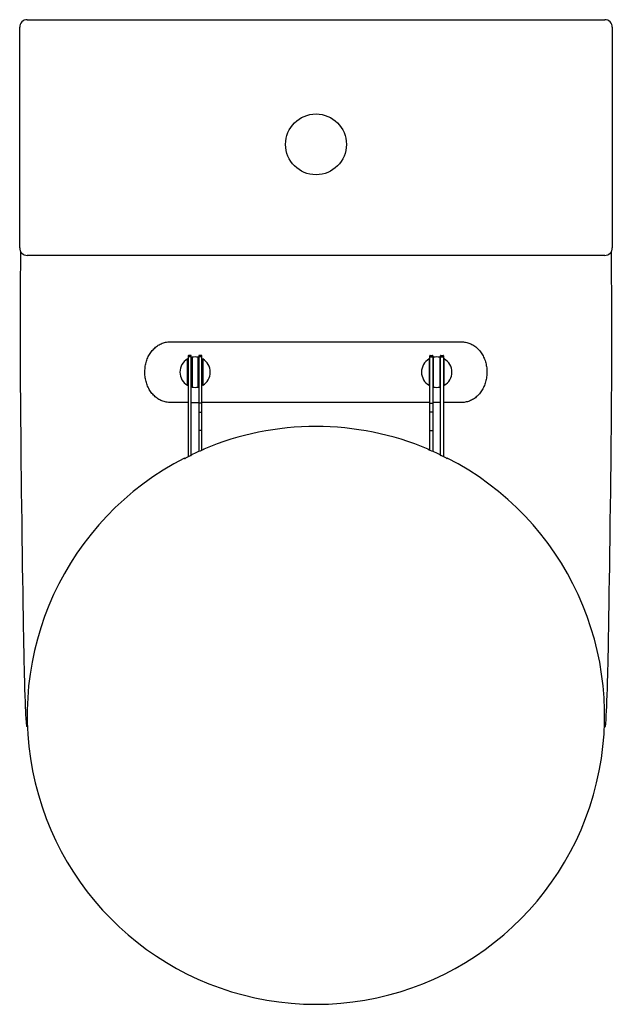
# Model space of a CAD drawing. Header units: millimetres. Extents: x -1372.994 to -1372.604, y -3144.268 to -3143.62.
import ezdxf

# ---------------------------------------------------------------- set-up
doc = ezdxf.new("R2010")
doc.units = ezdxf.units.MM
doc.header["$LTSCALE"] = 0.6
doc.layers.add('3', color=3, linetype='Continuous')
doc.layers.add('SANINDUSA', color=3, linetype='Continuous')

msp = doc.modelspace()

# ---------------------------------------------------------------- linework, layer by layer
at = {"layer": '3', "linetype": 'Continuous'}
for p, q in [((-1372.9935, -3143.77041), (-1372.9935, -3143.62541)), ((-1372.9885, -3143.62041), (-1372.6085, -3143.62041)), ((-1372.6035, -3143.62541), (-1372.6035, -3143.77041)), ((-1372.6085, -3143.77541), (-1372.9885, -3143.77541))]:
    msp.add_line(p, q, dxfattribs=at)
at = {"layer": '3'}
for p, q in [((-1372.98836, -3144.08527), (-1372.98909, -3144.08526)), ((-1372.60864, -3144.08527), (-1372.60792, -3144.08528))]:
    msp.add_line(p, q, dxfattribs=at)
at = {"layer": '3', "linetype": 'Continuous', "flags": 128}
for points in [[(-1372.99287, -3143.77258), (-1372.99297, -3143.78077), (-1372.99307, -3143.79048), (-1372.99314, -3143.79954), (-1372.99318, -3143.80774), (-1372.9932, -3143.8151), (-1372.99321, -3143.82184), (-1372.99322, -3143.82814), (-1372.99321, -3143.83463), (-1372.99319, -3143.84172), (-1372.99316, -3143.85011), (-1372.99311, -3143.85983), (-1372.99304, -3143.87155), (-1372.99295, -3143.88294), (-1372.99285, -3143.89362), (-1372.99275, -3143.90357), (-1372.99265, -3143.91281), (-1372.99255, -3143.92133), (-1372.99244, -3143.93068), (-1372.99232, -3143.94022), (-1372.99219, -3143.95033), (-1372.99204, -3143.96096), (-1372.99189, -3143.97202), (-1372.99177, -3143.98014), (-1372.99166, -3143.98837), (-1372.99153, -3143.99669), (-1372.99141, -3144.00502), (-1372.99129, -3144.01298), (-1372.99117, -3144.02001), (-1372.99106, -3144.02617), (-1372.99096, -3144.03152), (-1372.99087, -3144.03613), (-1372.99078, -3144.04006), (-1372.99071, -3144.04337), (-1372.99063, -3144.04674), (-1372.99052, -3144.05091), (-1372.99039, -3144.05569), (-1372.99024, -3144.06045), (-1372.99009, -3144.06503), (-1372.98994, -3144.06895), (-1372.98979, -3144.07256), (-1372.98969, -3144.07481), (-1372.98957, -3144.07721), (-1372.98943, -3144.07984), (-1372.98926, -3144.08262), (-1372.98909, -3144.08526)], [(-1372.60792, -3144.08528), (-1372.60779, -3144.0834), (-1372.60761, -3144.08048), (-1372.60746, -3144.07768), (-1372.60733, -3144.07512), (-1372.60718, -3144.07174), (-1372.60704, -3144.06833), (-1372.6069, -3144.06453), (-1372.60675, -3144.06018), (-1372.60661, -3144.05569), (-1372.60649, -3144.05148), (-1372.6064, -3144.04771), (-1372.60632, -3144.04454), (-1372.60626, -3144.04179), (-1372.60619, -3144.03866), (-1372.60611, -3144.03504), (-1372.60603, -3144.03089), (-1372.60594, -3144.02617), (-1372.60583, -3144.02001), (-1372.60572, -3144.01298), (-1372.60559, -3144.00502), (-1372.60547, -3143.99669), (-1372.60535, -3143.98837), (-1372.60523, -3143.98014), (-1372.60511, -3143.97202), (-1372.60496, -3143.96096), (-1372.60481, -3143.95033), (-1372.60468, -3143.94022), (-1372.60456, -3143.93068), (-1372.60445, -3143.92133), (-1372.60436, -3143.91407), (-1372.60428, -3143.90629), (-1372.60419, -3143.89797), (-1372.60411, -3143.88913), (-1372.60403, -3143.87976), (-1372.60395, -3143.86986), (-1372.60389, -3143.85983), (-1372.60384, -3143.85096), (-1372.60381, -3143.84318), (-1372.6038, -3143.83648), (-1372.60379, -3143.83052), (-1372.60379, -3143.82477), (-1372.60379, -3143.81726), (-1372.60382, -3143.80927), (-1372.60386, -3143.80021), (-1372.60394, -3143.78932), (-1372.60407, -3143.77759), (-1372.60413, -3143.77258)]]:
    msp.add_lwpolyline(points, dxfattribs=at)
at = {"layer": '3', "linetype": 'Continuous'}
msp.add_circle((-1372.7985, -3143.70241), 0.02, dxfattribs=at)
for centre, start, end in [((-1372.9885, -3143.62541), 90, 180), ((-1372.6085, -3143.62541), 0, 90), ((-1372.9885, -3143.77041), 180, 270), ((-1372.6085, -3143.77041), 270, 0)]:
    msp.add_arc(centre, 0.005, start, end, dxfattribs=at)
at = {"layer": 'SANINDUSA'}
for p, q in [((-1372.89417, -3143.83218), (-1372.70298, -3143.83218)), ((-1372.88307, -3143.86026), (-1372.88307, -3143.8441)), ((-1372.88257, -3143.84143), (-1372.88257, -3143.84228)), ((-1372.88257, -3143.84228), (-1372.88257, -3143.9078)), ((-1372.88082, -3143.84118), (-1372.88232, -3143.84118)), ((-1372.88082, -3143.84211), (-1372.88232, -3143.84211)), ((-1372.88057, -3143.84228), (-1372.88057, -3143.84143)), ((-1372.88057, -3143.90683), (-1372.88057, -3143.84228)), ((-1372.88007, -3143.84289), (-1372.88007, -3143.86147)), ((-1372.87607, -3143.86147), (-1372.87607, -3143.84289)), ((-1372.87557, -3143.84143), (-1372.87557, -3143.84228)), ((-1372.87557, -3143.84228), (-1372.87557, -3143.87257)), ((-1372.87382, -3143.84118), (-1372.87532, -3143.84118)), ((-1372.87382, -3143.84211), (-1372.87532, -3143.84211)), ((-1372.87357, -3143.84228), (-1372.87357, -3143.84143)), ((-1372.87357, -3143.87257), (-1372.87357, -3143.84228)), ((-1372.87307, -3143.8441), (-1372.87307, -3143.86026)), ((-1372.72407, -3143.8441), (-1372.72407, -3143.86026)), ((-1372.72357, -3143.84228), (-1372.72357, -3143.84143)), ((-1372.72357, -3143.87257), (-1372.72357, -3143.84228)), ((-1372.72332, -3143.84118), (-1372.72182, -3143.84118)), ((-1372.72332, -3143.84211), (-1372.72182, -3143.84211)), ((-1372.72157, -3143.84143), (-1372.72157, -3143.84228)), ((-1372.72157, -3143.84228), (-1372.72157, -3143.87257)), ((-1372.72107, -3143.86147), (-1372.72107, -3143.84289)), ((-1372.71707, -3143.84289), (-1372.71707, -3143.86147)), ((-1372.71657, -3143.84228), (-1372.71657, -3143.84143)), ((-1372.71657, -3143.90683), (-1372.71657, -3143.84228)), ((-1372.71632, -3143.84118), (-1372.71482, -3143.84118)), ((-1372.71632, -3143.84211), (-1372.71482, -3143.84211)), ((-1372.71457, -3143.84143), (-1372.71457, -3143.84228)), ((-1372.71457, -3143.84228), (-1372.71457, -3143.9078)), ((-1372.71407, -3143.86026), (-1372.71407, -3143.8441)), ((-1372.88257, -3143.87218), (-1372.89417, -3143.87218)), ((-1372.88057, -3143.87218), (-1372.87557, -3143.87218)), ((-1372.87532, -3143.87257), (-1372.87557, -3143.87257)), ((-1372.87557, -3143.87257), (-1372.87557, -3143.87838)), ((-1372.87382, -3143.87257), (-1372.87532, -3143.87257)), ((-1372.87382, -3143.87257), (-1372.87357, -3143.87257)), ((-1372.72357, -3143.87218), (-1372.87357, -3143.87218)), ((-1372.87357, -3143.87838), (-1372.87357, -3143.87257)), ((-1372.72332, -3143.87257), (-1372.72357, -3143.87257)), ((-1372.72357, -3143.87838), (-1372.72357, -3143.87257)), ((-1372.72332, -3143.87257), (-1372.72182, -3143.87257)), ((-1372.72182, -3143.87257), (-1372.72157, -3143.87257)), ((-1372.71657, -3143.87218), (-1372.72157, -3143.87218)), ((-1372.72157, -3143.87257), (-1372.72157, -3143.87838)), ((-1372.70298, -3143.87218), (-1372.71457, -3143.87218)), ((-1372.87557, -3143.87838), (-1372.87557, -3143.8904)), ((-1372.87532, -3143.87857), (-1372.87382, -3143.87857)), ((-1372.87357, -3143.8904), (-1372.87357, -3143.87838)), ((-1372.72357, -3143.8904), (-1372.72357, -3143.87838)), ((-1372.72182, -3143.87857), (-1372.72332, -3143.87857)), ((-1372.72157, -3143.87838), (-1372.72157, -3143.8904)), ((-1372.87557, -3143.8904), (-1372.87557, -3143.89208)), ((-1372.87557, -3143.89208), (-1372.87557, -3143.90438)), ((-1372.87382, -3143.89058), (-1372.87532, -3143.89058)), ((-1372.87357, -3143.89208), (-1372.87357, -3143.8904)), ((-1372.87357, -3143.90351), (-1372.87357, -3143.89208)), ((-1372.72357, -3143.89208), (-1372.72357, -3143.8904)), ((-1372.72357, -3143.90351), (-1372.72357, -3143.89208)), ((-1372.72332, -3143.89058), (-1372.72182, -3143.89058)), ((-1372.72157, -3143.8904), (-1372.72157, -3143.89208)), ((-1372.72157, -3143.89208), (-1372.72157, -3143.90438)), ((-1372.7247, -3143.90302), (-1372.7247, -3143.90302)), ((-1372.88491, -3143.90898), (-1372.88493, -3143.90899)), ((-1372.88043, -3143.90676), (-1372.88045, -3143.90677)), ((-1372.71671, -3143.90676), (-1372.71669, -3143.90677)), ((-1372.71669, -3143.90677), (-1372.71669, -3143.90677))]:
    msp.add_line(p, q, dxfattribs=at)
at = {"layer": 'SANINDUSA', "flags": 128}
for points in [[(-1372.88307, -3143.84352), (-1372.88272, -3143.84333), (-1372.88257, -3143.84325)], [(-1372.88057, -3143.8425), (-1372.88046, -3143.84247), (-1372.88007, -3143.84238)], [(-1372.87607, -3143.84238), (-1372.87568, -3143.84247), (-1372.87557, -3143.8425)], [(-1372.87357, -3143.84325), (-1372.87342, -3143.84333), (-1372.87307, -3143.84352)], [(-1372.72357, -3143.84325), (-1372.72372, -3143.84333), (-1372.72407, -3143.84352)], [(-1372.72107, -3143.84238), (-1372.72146, -3143.84247), (-1372.72157, -3143.8425)], [(-1372.71657, -3143.8425), (-1372.71668, -3143.84247), (-1372.71707, -3143.84238)], [(-1372.71407, -3143.84352), (-1372.71442, -3143.84333), (-1372.71457, -3143.84325)], [(-1372.88257, -3143.86111), (-1372.88272, -3143.86103), (-1372.88307, -3143.86084)], [(-1372.88007, -3143.86198), (-1372.88046, -3143.86189), (-1372.88057, -3143.86186)], [(-1372.87557, -3143.86186), (-1372.87568, -3143.86189), (-1372.87607, -3143.86198)], [(-1372.87307, -3143.86084), (-1372.87342, -3143.86103), (-1372.87357, -3143.86111)], [(-1372.72407, -3143.86084), (-1372.72372, -3143.86103), (-1372.72357, -3143.86111)], [(-1372.72157, -3143.86186), (-1372.72146, -3143.86189), (-1372.72107, -3143.86198)], [(-1372.71707, -3143.86198), (-1372.71668, -3143.86189), (-1372.71657, -3143.86186)], [(-1372.71457, -3143.86111), (-1372.71442, -3143.86103), (-1372.71407, -3143.86084)], [(-1372.87242, -3143.90283), (-1372.87242, -3143.90284), (-1372.87242, -3143.90286), (-1372.87242, -3143.90293), (-1372.87242, -3143.90301)], [(-1372.72472, -3143.90301), (-1372.72472, -3143.90301), (-1372.72472, -3143.90299), (-1372.72472, -3143.90291), (-1372.72472, -3143.90283)], [(-1372.88493, -3143.90899), (-1372.88493, -3143.90898), (-1372.88493, -3143.90896), (-1372.88493, -3143.90888), (-1372.88493, -3143.90866)], [(-1372.88043, -3143.90662), (-1372.88043, -3143.90662), (-1372.88043, -3143.90664), (-1372.88043, -3143.90672), (-1372.88043, -3143.90676)], [(-1372.71671, -3143.90676), (-1372.71671, -3143.90675), (-1372.71671, -3143.90673), (-1372.71671, -3143.90666), (-1372.71671, -3143.90662)], [(-1372.71221, -3143.90866), (-1372.71221, -3143.90866), (-1372.71221, -3143.90868), (-1372.71221, -3143.90876), (-1372.71221, -3143.90899)]]:
    msp.add_lwpolyline(points, dxfattribs=at)
at = {"layer": 'SANINDUSA'}
for centre, radius, start, end in [((-1372.87807, -3143.85218), 0.01, 120, 240), ((-1372.88232, -3143.84143), 0.00025, 90, 180), ((-1372.88235, -3143.84233), 0.000223, 81.95308, 168.5751), ((-1372.88082, -3143.84143), 0.00025, 0, 90), ((-1372.88079, -3143.84233), 0.000223, 11.42116, 98.05066), ((-1372.87807, -3143.85218), 0.01, 78.46304, 101.53696), ((-1372.87532, -3143.84143), 0.00025, 90, 180), ((-1372.87535, -3143.84233), 0.000223, 81.95308, 168.5751), ((-1372.87382, -3143.84143), 0.00025, 0, 90), ((-1372.87379, -3143.84233), 0.000223, 11.4288, 98.04624), ((-1372.87807, -3143.85218), 0.01, 300, 60), ((-1372.71907, -3143.85218), 0.01, 120, 240), ((-1372.72332, -3143.84143), 0.00025, 90, 180), ((-1372.72335, -3143.84233), 0.000223, 81.95376, 168.5712), ((-1372.72182, -3143.84143), 0.00025, 0, 90), ((-1372.72179, -3143.84233), 0.000223, 11.4249, 98.04692), ((-1372.71907, -3143.85218), 0.01, 78.46304, 101.53696), ((-1372.71632, -3143.84143), 0.00025, 90, 180), ((-1372.71635, -3143.84233), 0.000223, 81.94934, 168.57884), ((-1372.71482, -3143.84143), 0.00025, 0, 90), ((-1372.71479, -3143.84233), 0.000223, 11.4249, 98.04692), ((-1372.71907, -3143.85218), 0.01, 300, 60), ((-1372.87807, -3143.85218), 0.01, 258.46304, 281.53696), ((-1372.71907, -3143.85218), 0.01, 258.46304, 281.53696), ((-1372.87535, -3143.87834), 0.000226, 189.30556, 276.9623), ((-1372.87379, -3143.87834), 0.000226, 263.03826, 350.6906), ((-1372.72335, -3143.87834), 0.000226, 189.3094, 276.96174), ((-1372.72179, -3143.87834), 0.000226, 263.0377, 350.69444), ((-1372.87535, -3143.89036), 0.000226, 189.30371, 276.96852), ((-1372.87379, -3143.89036), 0.000226, 263.03205, 350.69245), ((-1372.79857, -3144.07788), 0.18999, 90, 112.87316), ((-1372.79857, -3144.07788), 0.18999, 67.12672, 90), ((-1372.72335, -3143.89036), 0.000226, 189.30755, 276.96795), ((-1372.72179, -3143.89036), 0.000226, 263.03148, 350.69629), ((-1372.79857, -3144.07788), 0.18982, 113.0584, 115.54575), ((-1372.72482, -3143.90306), 0.00025, 0.00462, 67.13052), ((-1372.79857, -3144.07788), 0.18982, 64.45425, 66.9416), ((-1372.79857, -3144.07788), 0.18999, 117.03705, 62.96295), ((-1372.79857, -3144.07788), 0.18969, 115.73243, 116.91346), ((-1372.88032, -3143.90684), 0.00025, 115.54059, 179.99993), ((-1372.79857, -3144.07788), 0.18969, 63.08654, 64.26757)]:
    msp.add_arc(centre, radius, start, end, dxfattribs=at)
for points, knots in [([(-1372.89417, -3143.87218), (-1372.89514, -3143.87212), (-1372.8971, -3143.87201), (-1372.89992, -3143.87115), (-1372.90255, -3143.86977), (-1372.90493, -3143.8679), (-1372.90698, -3143.86557), (-1372.90867, -3143.86288), (-1372.90995, -3143.85987), (-1372.9108, -3143.85666), (-1372.91118, -3143.85331), (-1372.91111, -3143.84992), (-1372.91056, -3143.8466), (-1372.90957, -3143.84344), (-1372.90814, -3143.84053), (-1372.90632, -3143.83794), (-1372.90414, -3143.83577), (-1372.90168, -3143.83405), (-1372.89898, -3143.83287), (-1372.89644, -3143.83227), (-1372.89481, -3143.8322), (-1372.89417, -3143.83218)], [0, 0, 0, 0, 0.053619, 0.107236, 0.160867, 0.214497, 0.267981, 0.321465, 0.375007, 0.428549, 0.482171, 0.535792, 0.589429, 0.643066, 0.6967, 0.750333, 0.803914, 0.857494, 0.910977, 0.964461, 1, 1, 1, 1]), ([(-1372.70298, -3143.83218), (-1372.702, -3143.83224), (-1372.70004, -3143.83235), (-1372.69722, -3143.83321), (-1372.69459, -3143.83459), (-1372.69221, -3143.83646), (-1372.69016, -3143.83879), (-1372.68847, -3143.84148), (-1372.68719, -3143.84449), (-1372.68634, -3143.8477), (-1372.68596, -3143.85105), (-1372.68603, -3143.85444), (-1372.68658, -3143.85776), (-1372.68757, -3143.86092), (-1372.689, -3143.86383), (-1372.69082, -3143.86642), (-1372.693, -3143.86859), (-1372.69546, -3143.87031), (-1372.69817, -3143.87149), (-1372.7007, -3143.87209), (-1372.70233, -3143.87216), (-1372.70298, -3143.87218)], [0, 0, 0, 0, 0.053619, 0.107236, 0.160866, 0.214497, 0.267981, 0.321465, 0.375007, 0.428549, 0.482171, 0.535792, 0.589429, 0.643066, 0.6967, 0.750333, 0.803914, 0.857494, 0.910977, 0.964461, 1, 1, 1, 1]), ([(-1372.88307, -3143.8441), (-1372.88307, -3143.84405), (-1372.88307, -3143.84393), (-1372.88307, -3143.84375), (-1372.88307, -3143.8436), (-1372.88307, -3143.84353), (-1372.88307, -3143.84352), (-1372.88307, -3143.84352)], [0, 0, 0, 0, 0.177025, 0.448705, 0.656928, 0.866098, 1, 1, 1, 1]), ([(-1372.88007, -3143.84238), (-1372.88007, -3143.84238), (-1372.88007, -3143.84238), (-1372.88007, -3143.84241), (-1372.88007, -3143.8425), (-1372.88007, -3143.84263), (-1372.88007, -3143.84277), (-1372.88007, -3143.84286), (-1372.88007, -3143.84289)], [0, 0, 0, 0, 0.029696, 0.238001, 0.446594, 0.657905, 0.873412, 1, 1, 1, 1]), ([(-1372.87607, -3143.84289), (-1372.87607, -3143.84284), (-1372.87607, -3143.84274), (-1372.87607, -3143.84258), (-1372.87607, -3143.84246), (-1372.87607, -3143.84239), (-1372.87607, -3143.84239), (-1372.87607, -3143.84238)], [0, 0, 0, 0, 0.186318, 0.408056, 0.626883, 0.841219, 1, 1, 1, 1]), ([(-1372.87307, -3143.84352), (-1372.87307, -3143.84352), (-1372.87307, -3143.84352), (-1372.87307, -3143.84354), (-1372.87307, -3143.84362), (-1372.87307, -3143.84374), (-1372.87307, -3143.84391), (-1372.87307, -3143.84404), (-1372.87307, -3143.8441)], [0, 0, 0, 0, 0.018062, 0.191485, 0.36554, 0.55361, 0.765726, 1, 1, 1, 1]), ([(-1372.72407, -3143.84352), (-1372.72407, -3143.84352), (-1372.72407, -3143.84352), (-1372.72407, -3143.84354), (-1372.72407, -3143.84362), (-1372.72407, -3143.84374), (-1372.72407, -3143.84391), (-1372.72407, -3143.84404), (-1372.72407, -3143.8441)], [0, 0, 0, 0, 0.018062, 0.191485, 0.36554, 0.55361, 0.765726, 1, 1, 1, 1]), ([(-1372.72107, -3143.84289), (-1372.72107, -3143.84284), (-1372.72107, -3143.84274), (-1372.72107, -3143.84258), (-1372.72107, -3143.84246), (-1372.72107, -3143.84239), (-1372.72107, -3143.84239), (-1372.72107, -3143.84238)], [0, 0, 0, 0, 0.186318, 0.408056, 0.626883, 0.841219, 1, 1, 1, 1]), ([(-1372.71707, -3143.84238), (-1372.71707, -3143.84238), (-1372.71707, -3143.84238), (-1372.71707, -3143.84241), (-1372.71707, -3143.8425), (-1372.71707, -3143.84263), (-1372.71707, -3143.84277), (-1372.71707, -3143.84286), (-1372.71707, -3143.84289)], [0, 0, 0, 0, 0.029696, 0.238001, 0.446594, 0.657905, 0.873412, 1, 1, 1, 1]), ([(-1372.71407, -3143.8441), (-1372.71407, -3143.84405), (-1372.71407, -3143.84393), (-1372.71407, -3143.84375), (-1372.71407, -3143.8436), (-1372.71407, -3143.84353), (-1372.71407, -3143.84352), (-1372.71407, -3143.84352)], [0, 0, 0, 0, 0.177025, 0.448705, 0.656928, 0.866098, 1, 1, 1, 1]), ([(-1372.88307, -3143.86084), (-1372.88307, -3143.86084), (-1372.88307, -3143.86084), (-1372.88307, -3143.86081), (-1372.88307, -3143.86075), (-1372.88307, -3143.86062), (-1372.88307, -3143.86045), (-1372.88307, -3143.86032), (-1372.88307, -3143.86026)], [0, 0, 0, 0, 0.06436, 0.166744, 0.360454, 0.553458, 0.76508, 1, 1, 1, 1]), ([(-1372.88007, -3143.86147), (-1372.88007, -3143.86148), (-1372.88007, -3143.86156), (-1372.88007, -3143.86169), (-1372.88007, -3143.86184), (-1372.88007, -3143.86193), (-1372.88007, -3143.86197), (-1372.88007, -3143.86198), (-1372.88007, -3143.86198)], [0, 0, 0, 0, 0.064562, 0.286579, 0.507219, 0.723989, 0.85838, 1, 1, 1, 1]), ([(-1372.87607, -3143.86198), (-1372.87607, -3143.86198), (-1372.87607, -3143.86198), (-1372.87607, -3143.86197), (-1372.87607, -3143.86191), (-1372.87607, -3143.86179), (-1372.87607, -3143.86164), (-1372.87607, -3143.86153), (-1372.87607, -3143.86147), (-1372.87607, -3143.86147)], [0, 0, 0, 0, 0.015477, 0.141758, 0.352671, 0.56349, 0.777033, 0.994987, 1, 1, 1, 1]), ([(-1372.87307, -3143.86026), (-1372.87307, -3143.86029), (-1372.87307, -3143.86041), (-1372.87307, -3143.86058), (-1372.87307, -3143.86074), (-1372.87307, -3143.86083), (-1372.87307, -3143.86084), (-1372.87307, -3143.86084)], [0, 0, 0, 0, 0.124003, 0.397198, 0.651016, 0.833558, 1, 1, 1, 1]), ([(-1372.72407, -3143.86026), (-1372.72407, -3143.86029), (-1372.72407, -3143.86041), (-1372.72407, -3143.86058), (-1372.72407, -3143.86074), (-1372.72407, -3143.86083), (-1372.72407, -3143.86084), (-1372.72407, -3143.86084)], [0, 0, 0, 0, 0.124003, 0.397198, 0.651016, 0.833558, 1, 1, 1, 1]), ([(-1372.72107, -3143.86198), (-1372.72107, -3143.86198), (-1372.72107, -3143.86198), (-1372.72107, -3143.86197), (-1372.72107, -3143.86191), (-1372.72107, -3143.86179), (-1372.72107, -3143.86164), (-1372.72107, -3143.86153), (-1372.72107, -3143.86147), (-1372.72107, -3143.86147)], [0, 0, 0, 0, 0.015477, 0.141758, 0.352671, 0.56349, 0.777033, 0.994987, 1, 1, 1, 1]), ([(-1372.71707, -3143.86147), (-1372.71707, -3143.86148), (-1372.71707, -3143.86156), (-1372.71707, -3143.86169), (-1372.71707, -3143.86184), (-1372.71707, -3143.86193), (-1372.71707, -3143.86197), (-1372.71707, -3143.86198), (-1372.71707, -3143.86198)], [0, 0, 0, 0, 0.064562, 0.286579, 0.507219, 0.723989, 0.85838, 1, 1, 1, 1]), ([(-1372.71407, -3143.86084), (-1372.71407, -3143.86084), (-1372.71407, -3143.86084), (-1372.71407, -3143.86081), (-1372.71407, -3143.86075), (-1372.71407, -3143.86062), (-1372.71407, -3143.86045), (-1372.71407, -3143.86032), (-1372.71407, -3143.86026)], [0, 0, 0, 0, 0.06436, 0.166744, 0.360454, 0.553458, 0.76508, 1, 1, 1, 1]), ([(-1372.87244, -3143.90302), (-1372.87244, -3143.90302), (-1372.87244, -3143.90302), (-1372.87246, -3143.90303), (-1372.87251, -3143.90305), (-1372.87261, -3143.9031), (-1372.87277, -3143.90317), (-1372.8729, -3143.90322), (-1372.87297, -3143.90325), (-1372.87297, -3143.90325)], [0, 0, 0, 0, 0.033686, 0.119873, 0.274969, 0.48513, 0.725045, 0.987825, 1, 1, 1, 1]), ([(-1372.72472, -3143.90301), (-1372.72472, -3143.90301), (-1372.72472, -3143.90301), (-1372.72471, -3143.90302), (-1372.7247, -3143.90302)], [0, 0, 0, 0, 0.462519, 1, 1, 1, 1]), ([(-1372.7247, -3143.90302), (-1372.72469, -3143.90303), (-1372.72466, -3143.90304), (-1372.72456, -3143.90308), (-1372.7244, -3143.90315), (-1372.72428, -3143.9032), (-1372.72422, -3143.90323)], [0, 0, 0, 0, 0.139691, 0.417942, 0.709124, 1, 1, 1, 1]), ([(-1372.88493, -3143.90899), (-1372.88493, -3143.90899), (-1372.88493, -3143.90899), (-1372.88492, -3143.90898), (-1372.8849, -3143.90897)], [0, 0, 0, 0, 0.34604, 1, 1, 1, 1]), ([(-1372.8849, -3143.90897), (-1372.88491, -3143.90898), (-1372.88492, -3143.90898), (-1372.88492, -3143.90898), (-1372.88492, -3143.90898)], [0, 0, 0, 0, 0.97179, 1, 1, 1, 1]), ([(-1372.8849, -3143.90897), (-1372.8849, -3143.90897), (-1372.88488, -3143.90896), (-1372.88478, -3143.90891), (-1372.88462, -3143.90883), (-1372.8845, -3143.90877), (-1372.88443, -3143.90874)], [0, 0, 0, 0, 0.10355, 0.388365, 0.694472, 1, 1, 1, 1]), ([(-1372.88093, -3143.907), (-1372.88088, -3143.90698), (-1372.88077, -3143.90693), (-1372.88063, -3143.90686), (-1372.88053, -3143.90681), (-1372.8805, -3143.9068), (-1372.8805, -3143.90679)], [0, 0, 0, 0, 0.3039298, 0.6157112, 0.9004328, 1, 1, 1, 1]), ([(-1372.8805, -3143.90679), (-1372.88048, -3143.90679), (-1372.88044, -3143.90676), (-1372.88043, -3143.90676), (-1372.88043, -3143.90676)], [0, 0, 0, 0, 0.388187, 1, 1, 1, 1]), ([(-1372.88045, -3143.90677), (-1372.88045, -3143.90677), (-1372.88045, -3143.90677), (-1372.88046, -3143.90677), (-1372.88048, -3143.90679), (-1372.8805, -3143.90679)], [0, 0, 0, 0, 0.111767, 0.448976, 1, 1, 1, 1]), ([(-1372.71671, -3143.90676), (-1372.71671, -3143.90676), (-1372.71671, -3143.90676), (-1372.7167, -3143.90677), (-1372.71669, -3143.90677)], [0, 0, 0, 0, 0.390339, 1, 1, 1, 1]), ([(-1372.71669, -3143.90677), (-1372.71668, -3143.90678), (-1372.71666, -3143.90679), (-1372.71655, -3143.90684), (-1372.7164, -3143.90691), (-1372.71627, -3143.90697), (-1372.71621, -3143.907)], [0, 0, 0, 0, 0.124527, 0.404911, 0.702678, 1, 1, 1, 1]), ([(-1372.71271, -3143.90874), (-1372.71265, -3143.90877), (-1372.71254, -3143.90882), (-1372.7124, -3143.90889), (-1372.71229, -3143.90895), (-1372.71222, -3143.90898), (-1372.71221, -3143.90899), (-1372.71221, -3143.90899)], [0, 0, 0, 0, 0.223382, 0.436343, 0.629355, 0.81456, 1, 1, 1, 1])]:
    msp.add_open_spline(points, degree=3, knots=knots, dxfattribs=at)

doc.saveas('drawing.dxf')
